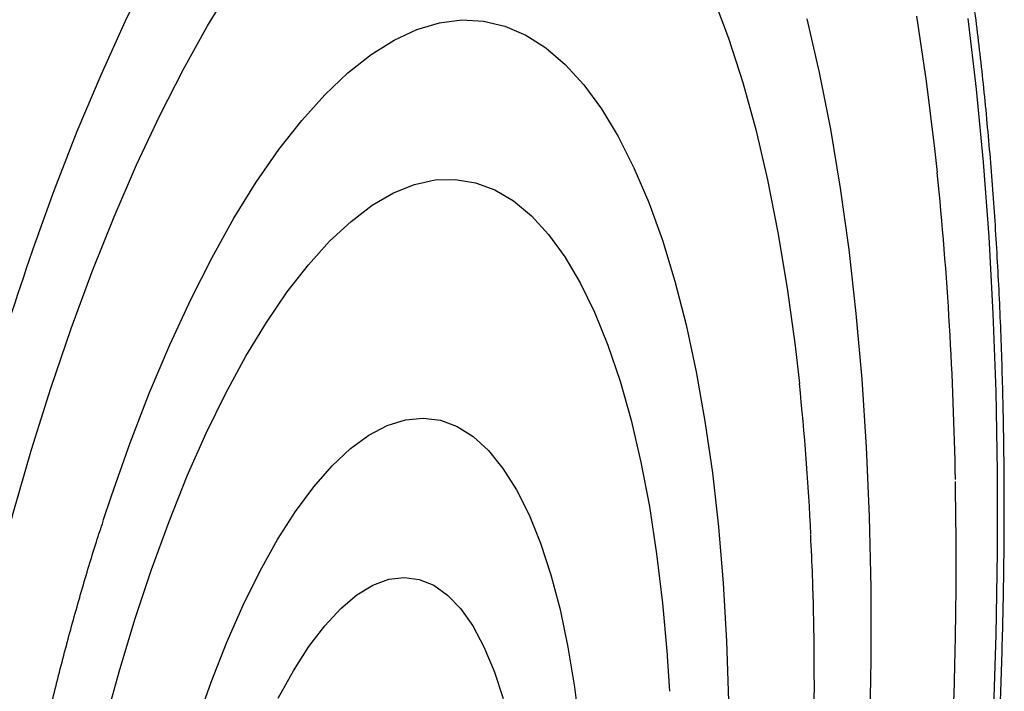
# Paper-space layout '_Dimétrica' of a CAD drawing. Header units: millimetres. Extents: x -117 to 37, y -191 to 92.
# Tile 6 of 7: x -59 to 14, y -20 to 30. Entities that reach past the tile are written whole.
import ezdxf

# ---------------------------------------------------------------- set-up
doc = ezdxf.new("R2010")
doc.units = ezdxf.units.MM

psp = doc.layouts.new('_Dimétrica')

# ---------------------------------------------------------------- linework, layer by layer
at = {"color": 7, "linetype": 'Continuous', "lineweight": 25}
psp.add_line((-11.032, -17.314), (-10.867, -19.921), dxfattribs=at)
at = {"color": 8, "linetype": 'Continuous', "lineweight": 25, "flags": 128}
for points in [[(-58.064, 14.281), (-56.876, 17.536), (-55.154, 21.961), (-53.378, 26.191), (-51.553, 30.216), (-49.683, 34.023)], [(-62.49, -16.473), (-61.264, -11.48), (-59.959, -6.601), (-58.58, -1.853), (-57.131, 2.751), (-55.616, 7.198), (-54.039, 11.473), (-52.406, 15.565), (-50.721, 19.46), (-48.988, 23.148), (-47.215, 26.617), (-45.405, 29.857), (-43.564, 32.858)], [(-7.59, 31.997), (-6.444, 28.925), (-5.384, 25.616), (-4.412, 22.082), (-3.532, 18.331), (-2.746, 14.377), (-2.056, 10.23), (-1.464, 5.903), (-1.143, 3.094)], [(-52.104, -3.883), (-51.197, -1.359), (-49.74, 2.413), (-48.23, 5.994), (-46.671, 9.37), (-45.07, 12.528), (-43.432, 15.459), (-41.764, 18.149), (-40.071, 20.591), (-38.36, 22.774), (-36.636, 24.691), (-34.907, 26.336), (-33.178, 27.701), (-31.456, 28.782), (-29.747, 29.575), (-28.057, 30.078), (-26.393, 30.287), (-24.76, 30.204), (-23.165, 29.827), (-21.613, 29.158), (-20.11, 28.2), (-18.661, 26.956), (-17.272, 25.43), (-15.948, 23.629), (-14.694, 21.559), (-13.514, 19.227), (-12.412, 16.642), (-11.393, 13.813), (-10.46, 10.751), (-9.617, 7.467), (-8.866, 3.972), (-8.211, 0.281), (-7.654, -3.595), (-7.197, -7.641), (-6.841, -11.842), (-6.588, -16.182), (-6.439, -20.647)], [(-0.581, 30.361), (0.348, 26.345), (1.182, 22.122), (1.918, 17.705), (2.554, 13.104), (3.089, 8.333), (3.522, 3.405), (3.85, -1.668), (4.074, -6.872), (4.192, -12.192), (4.205, -17.615), (4.111, -23.125), (3.967, -27.423)], [(7.616, 30.574), (8.342, 25.712), (8.968, 20.675), (9.164, 18.867)], [(13.096, -27.509), (13.368, -21.929), (13.576, -15.703), (13.679, -9.55), (13.677, -3.484), (13.57, 2.483), (13.358, 8.337), (13.041, 14.067), (12.621, 19.66), (12.098, 25.104), (11.473, 30.388)], [(-53.139, -22.516), (-52.031, -18.474), (-50.851, -14.568), (-49.602, -10.814), (-48.291, -7.228), (-46.923, -3.826), (-45.505, -0.623), (-44.041, 2.368), (-42.539, 5.135), (-41.005, 7.665), (-39.445, 9.947), (-37.867, 11.972), (-36.276, 13.731), (-34.68, 15.216), (-33.085, 16.422), (-31.499, 17.342), (-29.928, 17.974), (-28.379, 18.314), (-26.858, 18.361), (-25.372, 18.114), (-23.928, 17.575), (-22.531, 16.747), (-21.187, 15.631), (-19.903, 14.234), (-18.684, 12.562), (-17.535, 10.621), (-16.461, 8.42), (-15.466, 5.968), (-14.555, 3.275), (-13.731, 0.354), (-12.999, -2.783), (-12.362, -6.123), (-11.821, -9.652), (-11.38, -13.354), (-11.04, -17.213), (-11.032, -17.314)], [(-46.257, -22.412), (-45.144, -19.249), (-43.972, -16.268), (-42.747, -13.485), (-41.477, -10.918), (-40.169, -8.58), (-38.83, -6.487), (-37.47, -4.65), (-36.095, -3.079), (-34.714, -1.785), (-33.335, -0.775), (-31.966, -0.054), (-30.615, 0.372), (-29.29, 0.503), (-27.998, 0.336), (-26.748, -0.127), (-25.546, -0.884), (-24.4, -1.93), (-23.316, -3.258), (-22.302, -4.862), (-21.361, -6.732), (-20.502, -8.856), (-19.727, -11.223), (-19.042, -13.817), (-18.451, -16.626), (-17.957, -19.63), (-17.564, -22.814)], [(-40.124, -20.462), (-38.988, -18.407), (-37.822, -16.593), (-36.634, -15.034), (-35.435, -13.742), (-34.232, -12.728), (-33.035, -11.998), (-31.854, -11.559), (-30.696, -11.413), (-29.572, -11.562), (-28.489, -12.005), (-27.456, -12.738), (-26.481, -13.755), (-25.571, -15.049), (-24.733, -16.611), (-23.973, -18.428), (-23.297, -20.486)]]:
    psp.add_lwpolyline(points, dxfattribs=at)
at = {"color": 7, "linetype": 'Continuous', "lineweight": 25, "flags": 128}
psp.add_lwpolyline([(-53.209, -7.161), (-52.595, -5.31), (-52.104, -3.883)], dxfattribs=at)
at = {"color": 7, "linetype": 'Continuous', "lineweight": 25}
for centre, radius, start, end in [((-260.607, -8.621), 271.168, 0.95909, 5.81792), ((154.575, -61.139), 225.618, 160.47112, 163.25384), ((-196.88, -17.409), 196.808, 2.67977, 5.97979)]:
    psp.add_arc(centre, radius, start, end, dxfattribs=at)
for points, knots in [([(-25.186, 92.073), (-25.39, 92.081), (-26.326, 92.116), (-28.017, 91.914), (-30.252, 91.461), (-32.504, 90.724), (-34.772, 89.727), (-37.053, 88.46), (-39.341, 86.927), (-41.629, 85.128), (-43.911, 83.07), (-46.18, 80.757), (-48.431, 78.198), (-50.659, 75.399), (-52.861, 72.369), (-55.033, 69.114), (-57.173, 65.641), (-59.277, 61.956), (-61.344, 58.067), (-63.369, 53.98), (-65.35, 49.703), (-67.285, 45.244), (-69.169, 40.611), (-71, 35.813), (-72.776, 30.858), (-74.492, 25.754), (-76.147, 20.514), (-77.734, 15.138), (-78.96, 10.771), (-79.631, 8.161), (-79.821, 7.423)], [0, 0, 0, 0, 0.009833, 0.045233, 0.080871, 0.116911, 0.153438, 0.190454, 0.227891, 0.265646, 0.303608, 0.341683, 0.379802, 0.417913, 0.455989, 0.494022, 0.532008, 0.569946, 0.60784, 0.645694, 0.683511, 0.721294, 0.759049, 0.796779, 0.834486, 0.872173, 0.909843, 0.947498, 0.985141, 1, 1, 1, 1]), ([(13.546, -27.686), (13.637, -26.039), (13.838, -22.387), (14.036, -16.787), (14.163, -10.89), (14.193, -5.067), (14.128, 0.674), (13.969, 6.321), (13.714, 11.863), (13.366, 17.292), (12.923, 22.597), (12.388, 27.768), (11.759, 32.796), (11.039, 37.673), (10.228, 42.388), (9.327, 46.935), (8.338, 51.304), (7.26, 55.489), (6.096, 59.481), (4.845, 63.275), (3.51, 66.862), (2.091, 70.238), (0.588, 73.395), (-0.997, 76.326), (-2.665, 79.026), (-4.413, 81.487), (-6.24, 83.7), (-8.141, 85.657), (-10.112, 87.35), (-12.144, 88.775), (-14.229, 89.913), (-16.103, 90.711), (-17.301, 91.015), (-17.768, 91.134)], [0, 0, 0, 0, 0.026901, 0.059654, 0.092412, 0.125176, 0.157948, 0.190727, 0.223517, 0.256318, 0.289133, 0.321962, 0.354809, 0.387675, 0.420563, 0.453477, 0.48642, 0.519395, 0.552406, 0.585456, 0.61855, 0.651688, 0.684871, 0.718092, 0.75134, 0.78458, 0.81776, 0.850806, 0.883622, 0.916105, 0.948168, 0.979778, 1, 1, 1, 1]), ([(10.138, -27.299), (10.16, -26.902), (10.293, -24.532), (10.44, -20.227), (10.571, -14.4), (10.601, -9.059), (10.544, -5.701), (10.52, -4.234)], [0, 0, 0, 0, 0.0504649, 0.3013921, 0.5527545, 0.8046532, 1, 1, 1, 1]), ([(-57.442, -22.403), (-57.271, -21.686), (-56.777, -19.612), (-55.915, -16.264), (-54.841, -12.426), (-53.939, -9.402), (-53.382, -7.717), (-53.213, -7.207)], [0, 0, 0, 0, 0.133954, 0.387465, 0.639862, 0.890798, 1, 1, 1, 1]), ([(-0.194, -28.483), (-0.169, -27.861), (-0.076, -25.502), (-0.018, -21.456), (-0.027, -16.356), (-0.118, -11.952), (-0.248, -9.289), (-0.297, -8.269)], [0, 0, 0, 0, 0.0895956, 0.3399521, 0.5911458, 0.8433758, 1, 1, 1, 1])]:
    psp.add_open_spline(points, degree=3, knots=knots, dxfattribs=at)

doc.saveas('drawing.dxf')
